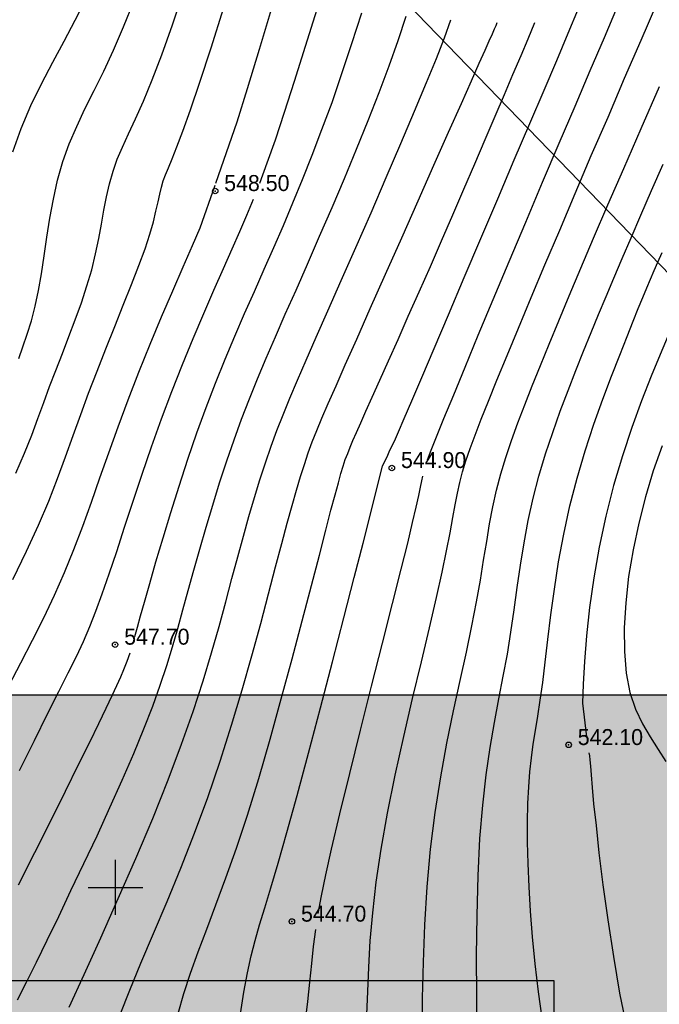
# Model space of a CAD drawing. Extents: x 0 to 363660, y 0 to 4201329.
# Tile 22 of 122: x 360095 to 360130, y 4200544 to 4200598. Entities that reach past the tile are written whole.
import ezdxf

# ---------------------------------------------------------------- set-up
doc = ezdxf.new("R2010")
doc.units = 0
doc.header["$LTSCALE"] = 0.5
doc.header["$MEASUREMENT"] = 0
doc.header["$PDMODE"] = 32
doc.header["$PDSIZE"] = 0.3
doc.linetypes.add('CONTI', pattern=[0])
for name, color, linetype in [('(004) Точки рельефа', 7, 'Continuous'), ('(007) Здания', 7, 'Continuous'), ('GORIZDEFAULT', 32, 'CONTI'), ('PI_TTDEFAULT', 5, 'CONTI'), ('SETKR', 2, 'CONTI')]:
    doc.layers.add(name, color=color, linetype=linetype)
doc.layers.add('(032) Горизонтали утолщенные', color=32, linetype='Continuous', lineweight=30)
doc.layers.add('.', color=7, linetype='Continuous', lineweight=15)
doc.styles.add('D-431', font='d431.ttf')

# ---------------------------------------------------------------- blocks, each defined once
blk = doc.blocks.new('BL_333')
at = {"color": 0}
for p, q in [((0, -1.5), (0, 1.5)), ((-1.5, 0), (1.5, 0))]:
    blk.add_line(p, q, dxfattribs=at)
blk = doc.blocks.new('gergrgrre')
at = {"layer": '(032) Горизонтали утолщенные', "color": 32}
for points in [[(360094.7, 4200578.99, 550), (360094.93, 4200579.63, 550), (360095.17, 4200580.32, 550), (360095.39, 4200581.05, 550), (360095.6, 4200581.85, 550), (360095.78, 4200582.7, 550), (360095.95, 4200583.63, 550), (360096.1, 4200584.61, 550), (360096.24, 4200585.63, 550), (360096.41, 4200586.67, 550), (360096.6, 4200587.72, 550), (360096.83, 4200588.76, 550), (360097.12, 4200589.77, 550), (360097.47, 4200590.75, 550), (360097.88, 4200591.7, 550), (360098.33, 4200592.67, 550), (360098.83, 4200593.67, 550), (360099.36, 4200594.73, 550), (360099.9, 4200595.88, 550), (360100.45, 4200597.15, 550), (360101, 4200598.55, 550)], [(360107.91, 4200588.6, 548), (360108.32, 4200589.7, 548), (360108.77, 4200590.97, 548), (360109.27, 4200592.49, 548), (360109.82, 4200594.19, 548), (360110.42, 4200596.1, 548), (360111.05, 4200598.12, 548)], [(360113.78, 4200543.04, 544), (360113.83, 4200544.3, 544), (360113.88, 4200545.63, 544), (360113.97, 4200547.06, 544), (360114.1, 4200548.61, 544), (360114.29, 4200550.28, 544), (360114.56, 4200552.1, 544), (360114.91, 4200554.07, 544), (360115.34, 4200556.14, 544), (360115.8, 4200558.26, 544), (360116.29, 4200560.35, 544), (360116.77, 4200562.36, 544), (360117.21, 4200564.22, 544), (360117.6, 4200565.88, 544), (360117.91, 4200567.28, 544), (360118.15, 4200568.45, 544), (360118.34, 4200569.43, 544), (360118.49, 4200570.26, 544), (360118.62, 4200570.97, 544), (360118.74, 4200571.6, 544), (360118.87, 4200572.18, 544), (360119.03, 4200572.77, 544), (360119.21, 4200573.38, 544), (360119.44, 4200574.05, 544), (360119.71, 4200574.79, 544), (360120.04, 4200575.65, 544), (360120.44, 4200576.64, 544), (360120.91, 4200577.8, 544), (360121.47, 4200579.14, 544), (360122.09, 4200580.65, 544), (360122.79, 4200582.32, 544), (360123.54, 4200584.11, 544), (360124.35, 4200586.02, 544), (360125.2, 4200588.02, 544), (360126.08, 4200590.1, 544), (360127, 4200592.21, 544), (360127.91, 4200594.34, 544), (360128.81, 4200596.42, 544), (360129.67, 4200598.41, 544)], [(360100.26, 4200543.04, 546), (360100.79, 4200544.37, 546), (360101.4, 4200545.85, 546), (360102.09, 4200547.47, 546), (360102.83, 4200549.22, 546), (360103.58, 4200551.06, 546), (360104.33, 4200552.97, 546), (360105.06, 4200554.92, 546), (360105.74, 4200556.91, 546), (360106.37, 4200558.88, 546), (360106.95, 4200560.82, 546), (360107.48, 4200562.69, 546), (360107.96, 4200564.46, 546), (360108.39, 4200566.09, 546), (360108.78, 4200567.56, 546), (360109.12, 4200568.85, 546), (360109.41, 4200569.96, 546), (360109.68, 4200570.93, 546), (360109.92, 4200571.77, 546), (360110.14, 4200572.51, 546), (360110.36, 4200573.18, 546), (360110.57, 4200573.81, 546), (360110.79, 4200574.41, 546), (360111.03, 4200575.03, 546), (360111.32, 4200575.72, 546), (360111.66, 4200576.52, 546), (360112.09, 4200577.48, 546), (360112.6, 4200578.64, 546), (360113.23, 4200580.04, 546), (360113.97, 4200581.72, 546), (360114.81, 4200583.61, 546), (360115.7, 4200585.6, 546), (360116.6, 4200587.62, 546), (360117.46, 4200589.58, 546), (360118.26, 4200591.39, 546), (360118.96, 4200592.95, 546), (360119.51, 4200594.2, 546), (360119.94, 4200595.16, 546), (360120.26, 4200595.88, 546), (360120.49, 4200596.4, 546), (360120.66, 4200596.78, 546), (360120.78, 4200597.04, 546), (360120.87, 4200597.24, 546), (360120.92, 4200597.4, 546)], [(360094.74, 4200556.41, 548), (360095.56, 4200558.05, 548), (360096.28, 4200559.51, 548), (360096.9, 4200560.73, 548), (360097.41, 4200561.76, 548), (360097.86, 4200562.66, 548), (360098.24, 4200563.48, 548), (360098.59, 4200564.29, 548), (360098.93, 4200565.14, 548), (360099.28, 4200566.09, 548), (360099.66, 4200567.18, 548), (360100.07, 4200568.41, 548), (360100.5, 4200569.74, 548), (360100.97, 4200571.16, 548), (360101.46, 4200572.64, 548), (360101.98, 4200574.15, 548), (360102.52, 4200575.67, 548), (360103.09, 4200577.18, 548), (360103.68, 4200578.65, 548), (360104.26, 4200580.07, 548), (360104.84, 4200581.44, 548), (360105.39, 4200582.72, 548), (360105.92, 4200583.92, 548), (360106.4, 4200585, 548), (360106.82, 4200585.95, 548), (360107.2, 4200586.84, 548), (360107.56, 4200587.72, 548)], [(360131.2, 4200582.23, 542), (360130.92, 4200581.63, 542), (360130.62, 4200580.99, 542), (360130.3, 4200580.25, 542), (360129.85, 4200579.21, 542), (360129.36, 4200578.01, 542), (360128.84, 4200576.67, 542), (360128.31, 4200575.2, 542), (360127.79, 4200573.65, 542), (360127.3, 4200572.02, 542), (360126.87, 4200570.34, 542), (360126.51, 4200568.64, 542), (360126.22, 4200566.96, 542), (360125.99, 4200565.33, 542), (360125.82, 4200563.79, 542), (360125.71, 4200562.38, 542), (360125.63, 4200561.13, 542), (360125.6, 4200560.09, 542), (360125.82, 4200558.25, 542)], [(360125.94, 4200557.37, 542), (360125.98, 4200557.21, 542), (360126, 4200556.98, 542), (360126.03, 4200556.64, 542), (360126.07, 4200556.16, 542), (360126.13, 4200555.48, 542), (360126.21, 4200554.57, 542), (360126.34, 4200553.39, 542), (360126.5, 4200551.89, 542), (360126.72, 4200550.13, 542), (360126.98, 4200548.22, 542), (360127.29, 4200546.21, 542), (360127.63, 4200544.2, 542), (360128.03, 4200542.27, 542)]]:
    blk.add_polyline3d(points, dxfattribs=at)
at = {"linetype": 'Continuous', "elevation": 1.643}
blk.add_lwpolyline([(359968.105, 4200751.148), (360144.875, 4200568.598), (360208.905, 4200501.768), (360248.135, 4200449.088), (360280.365, 4200400.868), (360329.345, 4200345.008), (360410.625, 4200285.188), (360473.125, 4200218.998), (360491.256, 4200199.541)], dxfattribs=at)
at = {"layer": 'GORIZDEFAULT', "color": 32}
for points in [[(360094.37, 4200590.3, 550.5), (360094.83, 4200591.59, 550.5), (360095.37, 4200592.84, 550.5), (360095.95, 4200594.04, 550.5), (360096.56, 4200595.22, 550.5), (360097.18, 4200596.37, 550.5), (360097.79, 4200597.52, 550.5), (360098.36, 4200598.66, 550.5)], [(360094.38, 4200566.88, 549), (360095.13, 4200568.43, 549), (360095.78, 4200569.85, 549), (360096.34, 4200571.17, 549), (360096.83, 4200572.41, 549), (360097.27, 4200573.6, 549), (360097.69, 4200574.76, 549), (360098.1, 4200575.91, 549), (360098.53, 4200577.08, 549), (360098.99, 4200578.29, 549), (360099.47, 4200579.51, 549), (360099.96, 4200580.73, 549), (360100.43, 4200581.91, 549), (360100.88, 4200583.03, 549), (360101.28, 4200584.07, 549), (360101.62, 4200585, 549), (360101.88, 4200585.8, 549), (360102.08, 4200586.48, 549), (360102.22, 4200587.06, 549), (360102.34, 4200587.56, 549), (360102.43, 4200587.99, 549), (360102.52, 4200588.37, 549), (360102.62, 4200588.71, 549), (360102.74, 4200589.05, 549), (360102.9, 4200589.44, 549), (360103.1, 4200589.92, 549), (360103.37, 4200590.58, 549), (360103.7, 4200591.45, 549), (360104.12, 4200592.61, 549), (360104.63, 4200594.12, 549), (360105.24, 4200596, 549), (360105.92, 4200598.16, 549)], [(360094.54, 4200572.69, 549.5), (360095.01, 4200573.79, 549.5), (360095.41, 4200574.79, 549.5), (360095.75, 4200575.7, 549.5), (360096.07, 4200576.57, 549.5), (360096.39, 4200577.44, 549.5), (360096.73, 4200578.33, 549.5), (360097.09, 4200579.25, 549.5), (360097.45, 4200580.18, 549.5), (360097.8, 4200581.11, 549.5), (360098.13, 4200582.04, 549.5), (360098.44, 4200582.96, 549.5), (360098.7, 4200583.85, 549.5), (360098.91, 4200584.72, 549.5), (360099.09, 4200585.55, 549.5), (360099.23, 4200586.35, 549.5), (360099.37, 4200587.12, 549.5), (360099.51, 4200587.85, 549.5), (360099.67, 4200588.56, 549.5), (360099.87, 4200589.24, 549.5), (360100.1, 4200589.9, 549.5), (360100.39, 4200590.57, 549.5), (360100.72, 4200591.3, 549.5), (360101.1, 4200592.12, 549.5), (360101.53, 4200593.09, 549.5), (360102.01, 4200594.25, 549.5), (360102.54, 4200595.63, 549.5), (360103.12, 4200597.27, 549.5), (360103.73, 4200599.12, 549.5)], [(360101.06, 4200563.74, 547.5), (360101.21, 4200564.26, 547.5), (360101.38, 4200564.88, 547.5), (360101.59, 4200565.62, 547.5), (360101.88, 4200566.65, 547.5), (360102.22, 4200567.84, 547.5), (360102.61, 4200569.15, 547.5), (360103.03, 4200570.55, 547.5), (360103.49, 4200571.99, 547.5), (360103.96, 4200573.46, 547.5), (360104.46, 4200574.9, 547.5), (360104.97, 4200576.29, 547.5), (360105.49, 4200577.63, 547.5), (360106.02, 4200578.94, 547.5), (360106.55, 4200580.2, 547.5), (360107.08, 4200581.44, 547.5), (360107.62, 4200582.66, 547.5), (360108.15, 4200583.87, 547.5), (360108.68, 4200585.07, 547.5), (360109.21, 4200586.28, 547.5), (360109.73, 4200587.52, 547.5), (360110.26, 4200588.8, 547.5), (360110.79, 4200590.13, 547.5), (360111.32, 4200591.53, 547.5), (360111.87, 4200593.02, 547.5), (360112.41, 4200594.6, 547.5), (360112.96, 4200596.25, 547.5), (360113.5, 4200597.93, 547.5)], [(360097.46, 4200543.43, 546.5), (360098.28, 4200545.23, 546.5), (360099.19, 4200547.24, 546.5), (360100.15, 4200549.39, 546.5), (360101.11, 4200551.59, 546.5), (360102.04, 4200553.78, 546.5), (360102.89, 4200555.89, 546.5), (360103.62, 4200557.84, 546.5), (360104.26, 4200559.64, 546.5), (360104.8, 4200561.31, 546.5), (360105.27, 4200562.86, 546.5), (360105.68, 4200564.3, 546.5), (360106.05, 4200565.65, 546.5), (360106.38, 4200566.92, 546.5), (360106.71, 4200568.12, 546.5), (360107.02, 4200569.25, 546.5), (360107.32, 4200570.33, 546.5), (360107.62, 4200571.36, 546.5), (360107.92, 4200572.34, 546.5), (360108.23, 4200573.27, 546.5), (360108.53, 4200574.17, 546.5), (360108.85, 4200575.04, 546.5), (360109.19, 4200575.9, 546.5), (360109.56, 4200576.81, 546.5), (360109.98, 4200577.8, 546.5), (360110.46, 4200578.9, 546.5), (360111.01, 4200580.15, 546.5), (360111.65, 4200581.6, 546.5), (360112.38, 4200583.25, 546.5), (360113.18, 4200585.07, 546.5), (360114.01, 4200586.97, 546.5), (360114.84, 4200588.9, 546.5), (360115.65, 4200590.77, 546.5), (360116.4, 4200592.53, 546.5), (360117.05, 4200594.1, 546.5), (360117.59, 4200595.43, 546.5), (360118.03, 4200596.56, 546.5), (360118.39, 4200597.55, 546.5)], [(360094.63, 4200543.83, 547), (360095.13, 4200544.81, 547), (360095.67, 4200545.9, 547), (360096.25, 4200547.1, 547), (360096.89, 4200548.41, 547), (360097.56, 4200549.82, 547), (360098.27, 4200551.3, 547), (360098.99, 4200552.83, 547), (360099.69, 4200554.37, 547), (360100.37, 4200555.88, 547), (360101, 4200557.33, 547), (360101.56, 4200558.69, 547), (360102.04, 4200559.93, 547), (360102.46, 4200561.08, 547), (360102.81, 4200562.15, 547), (360103.13, 4200563.18, 547), (360103.42, 4200564.19, 547), (360103.7, 4200565.21, 547), (360103.99, 4200566.27, 547), (360104.29, 4200567.38, 547), (360104.62, 4200568.54, 547), (360104.97, 4200569.74, 547), (360105.33, 4200570.95, 547), (360105.7, 4200572.17, 547), (360106.1, 4200573.37, 547), (360106.5, 4200574.53, 547), (360106.91, 4200575.66, 547), (360107.34, 4200576.77, 547), (360107.79, 4200577.87, 547), (360108.26, 4200579, 547), (360108.77, 4200580.17, 547), (360109.31, 4200581.41, 547), (360109.9, 4200582.73, 547), (360110.53, 4200584.16, 547), (360111.19, 4200585.68, 547), (360111.87, 4200587.25, 547), (360112.55, 4200588.85, 547), (360113.22, 4200590.45, 547), (360113.86, 4200592.03, 547), (360114.46, 4200593.56, 547), (360115, 4200595.02, 547), (360115.5, 4200596.41, 547), (360115.94, 4200597.74, 547)], [(360106.85, 4200543.07, 545), (360107.04, 4200544.26, 545), (360107.24, 4200545.32, 545), (360107.44, 4200546.24, 545), (360107.66, 4200547.09, 545), (360107.9, 4200547.94, 545), (360108.18, 4200548.88, 545), (360108.52, 4200549.98, 545), (360108.92, 4200551.33, 545), (360109.4, 4200553, 545), (360109.96, 4200555.04, 545), (360110.59, 4200557.36, 545), (360111.24, 4200559.83, 545), (360111.9, 4200562.35, 545), (360112.52, 4200564.77, 545), (360113.09, 4200566.98, 545), (360113.57, 4200568.86, 545), (360114.64, 4200573.08, 545), (360114.93, 4200573.69, 545), (360115.01, 4200573.86, 545), (360115.12, 4200574.1, 545), (360115.29, 4200574.45, 545), (360115.51, 4200574.97, 545), (360115.83, 4200575.69, 545), (360116.25, 4200576.67, 545), (360116.79, 4200577.94, 545), (360117.47, 4200579.53, 545), (360118.26, 4200581.38, 545), (360119.12, 4200583.42, 545), (360120.03, 4200585.56, 545), (360120.95, 4200587.74, 545), (360121.86, 4200589.87, 545), (360122.71, 4200591.87, 545), (360123.49, 4200593.69, 545), (360124.19, 4200595.32, 545), (360124.82, 4200596.81, 545), (360125.38, 4200598.17, 545)], [(360117.11, 4200573.42, 544.5), (360117.3, 4200573.95, 544.5), (360117.59, 4200574.69, 544.5), (360118, 4200575.69, 544.5), (360118.54, 4200577, 544.5), (360119.16, 4200578.51, 544.5), (360119.89, 4200580.26, 544.5), (360120.7, 4200582.21, 544.5), (360121.58, 4200584.3, 544.5), (360122.49, 4200586.46, 544.5), (360123.41, 4200588.64, 544.5), (360124.32, 4200590.78, 544.5), (360125.19, 4200592.82, 544.5), (360126.02, 4200594.76, 544.5), (360126.8, 4200596.57, 544.5), (360127.52, 4200598.27, 544.5)], [(360105.51, 4200588.6, 548.5), (360106.68, 4200591.95, 548.5), (360107.23, 4200593.78, 548.5), (360107.89, 4200595.94, 548.5), (360108.6, 4200598.31, 548.5), (360109.34, 4200600.76, 548.5), (360110.07, 4200603.16, 548.5), (360110.74, 4200605.39, 548.5), (360111.33, 4200607.32, 548.5), (360111.77, 4200608.78, 548.5), (360112.11, 4200609.92, 548.5), (360112.38, 4200610.78, 548.5), (360112.58, 4200611.43, 548.5), (360112.73, 4200611.9, 548.5), (360112.86, 4200612.27, 548.5), (360112.98, 4200612.57, 548.5)], [(360116.81, 4200542.06, 543.5), (360116.83, 4200543.92, 543.5), (360116.88, 4200545.9, 543.5), (360116.96, 4200547.95, 543.5), (360117.08, 4200550.03, 543.5), (360117.27, 4200552.1, 543.5), (360117.52, 4200554.11, 543.5), (360117.83, 4200556.05, 543.5), (360118.17, 4200557.91, 543.5), (360118.53, 4200559.67, 543.5), (360118.89, 4200561.34, 543.5), (360119.24, 4200562.89, 543.5), (360119.54, 4200564.33, 543.5), (360119.79, 4200565.64, 543.5), (360120, 4200566.83, 543.5), (360120.18, 4200567.93, 543.5), (360120.35, 4200568.96, 543.5), (360120.51, 4200569.92, 543.5), (360120.69, 4200570.85, 543.5), (360120.89, 4200571.76, 543.5), (360121.12, 4200572.66, 543.5), (360121.39, 4200573.56, 543.5), (360121.7, 4200574.49, 543.5), (360122.05, 4200575.45, 543.5), (360122.43, 4200576.44, 543.5), (360122.84, 4200577.48, 543.5), (360123.29, 4200578.59, 543.5), (360123.77, 4200579.77, 543.5), (360124.3, 4200581.04, 543.5), (360124.87, 4200582.42, 543.5), (360125.51, 4200583.93, 543.5), (360126.21, 4200585.58, 543.5), (360126.99, 4200587.4, 543.5), (360127.86, 4200589.4, 543.5), (360128.81, 4200591.59, 543.5), (360129.82, 4200593.89, 543.5)], [(360119.83, 4200541.93, 543), (360119.8, 4200544.03, 543), (360119.79, 4200546.24, 543), (360119.82, 4200548.46, 543), (360119.88, 4200550.64, 543), (360119.98, 4200552.67, 543), (360120.13, 4200554.51, 543), (360120.32, 4200556.16, 543), (360120.54, 4200557.66, 543), (360120.78, 4200559.04, 543), (360121.02, 4200560.33, 543), (360121.26, 4200561.57, 543), (360121.48, 4200562.78, 543), (360121.67, 4200563.99, 543), (360121.85, 4200565.21, 543), (360122.02, 4200566.43, 543), (360122.2, 4200567.66, 543), (360122.4, 4200568.88, 543), (360122.63, 4200570.11, 543), (360122.9, 4200571.33, 543), (360123.21, 4200572.54, 543), (360123.57, 4200573.75, 543), (360123.97, 4200574.93, 543), (360124.38, 4200576.1, 543), (360124.81, 4200577.23, 543), (360125.24, 4200578.33, 543), (360125.66, 4200579.38, 543), (360126.08, 4200580.4, 543), (360126.48, 4200581.39, 543), (360126.89, 4200582.38, 543), (360127.32, 4200583.39, 543), (360127.77, 4200584.46, 543), (360128.26, 4200585.6, 543), (360128.79, 4200586.84, 543), (360129.38, 4200588.19, 543), (360130.02, 4200589.64, 543)], [(360123.41, 4200542.71, 542.5), (360123.18, 4200544.28, 542.5), (360123, 4200545.81, 542.5), (360122.86, 4200547.28, 542.5), (360122.75, 4200548.7, 542.5), (360122.67, 4200550.03, 542.5), (360122.62, 4200551.3, 542.5), (360122.59, 4200552.48, 542.5), (360122.58, 4200553.58, 542.5), (360122.6, 4200554.59, 542.5), (360122.65, 4200555.5, 542.5), (360122.71, 4200556.33, 542.5), (360122.8, 4200557.1, 542.5), (360122.9, 4200557.84, 542.5), (360123.02, 4200558.59, 542.5), (360123.15, 4200559.38, 542.5), (360123.28, 4200560.25, 542.5), (360123.42, 4200561.23, 542.5), (360123.55, 4200562.34, 542.5), (360123.7, 4200563.59, 542.5), (360123.87, 4200564.93, 542.5), (360124.06, 4200566.35, 542.5), (360124.29, 4200567.84, 542.5), (360124.57, 4200569.36, 542.5), (360124.91, 4200570.9, 542.5), (360125.31, 4200572.43, 542.5), (360125.75, 4200573.93, 542.5), (360126.23, 4200575.38, 542.5), (360126.72, 4200576.75, 542.5), (360127.19, 4200578.02, 542.5), (360127.64, 4200579.17, 542.5), (360128.04, 4200580.18, 542.5), (360128.38, 4200581.02, 542.5), (360128.66, 4200581.73, 542.5), (360128.91, 4200582.33, 542.5), (360129.12, 4200582.86, 542.5), (360129.32, 4200583.33, 542.5), (360129.52, 4200583.8, 542.5), (360129.73, 4200584.27, 542.5), (360129.96, 4200584.79, 542.5)], [(360129.96, 4200574.2, 541.5), (360129.48, 4200572.82, 541.5), (360129.05, 4200571.4, 541.5), (360128.68, 4200569.95, 541.5), (360128.37, 4200568.49, 541.5), (360128.13, 4200567.03, 541.5), (360127.97, 4200565.6, 541.5), (360127.89, 4200564.22, 541.5), (360127.9, 4200562.93, 541.5), (360128, 4200561.74, 541.5), (360128.2, 4200560.68, 541.5), (360128.5, 4200559.76, 541.5), (360128.88, 4200558.96, 541.5), (360129.3, 4200558.24, 541.5), (360129.74, 4200557.56, 541.5), (360130.17, 4200556.89, 541.5)], [(360103.44, 4200543.08, 545.5), (360103.75, 4200544.18, 545.5), (360104.11, 4200545.3, 545.5), (360104.53, 4200546.47, 545.5), (360105, 4200547.71, 545.5), (360105.5, 4200549.05, 545.5), (360106.05, 4200550.52, 545.5), (360106.63, 4200552.15, 545.5), (360107.23, 4200553.96, 545.5), (360107.85, 4200555.97, 545.5), (360108.48, 4200558.12, 545.5), (360109.09, 4200560.33, 545.5), (360109.69, 4200562.52, 545.5), (360110.24, 4200564.61, 545.5), (360110.74, 4200566.54, 545.5), (360111.18, 4200568.21, 545.5), (360111.53, 4200569.58, 545.5), (360111.81, 4200570.67, 545.5), (360112.04, 4200571.52, 545.5), (360112.22, 4200572.17, 545.5), (360112.36, 4200572.68, 545.5), (360112.49, 4200573.09, 545.5), (360112.6, 4200573.44, 545.5), (360112.73, 4200573.77, 545.5), (360112.86, 4200574.12, 545.5), (360113.02, 4200574.49, 545.5), (360113.21, 4200574.93, 545.5), (360113.45, 4200575.46, 545.5), (360113.73, 4200576.1, 545.5), (360114.08, 4200576.87, 545.5), (360114.49, 4200577.79, 545.5), (360114.97, 4200578.85, 545.5), (360115.49, 4200580.03, 545.5), (360116.05, 4200581.3, 545.5), (360116.65, 4200582.64, 545.5), (360117.26, 4200584.03, 545.5), (360117.87, 4200585.44, 545.5), (360118.49, 4200586.86, 545.5), (360119.1, 4200588.27, 545.5), (360119.69, 4200589.65, 545.5), (360120.26, 4200590.98, 545.5), (360120.81, 4200592.26, 545.5), (360121.32, 4200593.45, 545.5), (360121.79, 4200594.55, 545.5), (360122.23, 4200595.58, 545.5), (360122.62, 4200596.51, 545.5), (360122.99, 4200597.4, 545.5)], [(360094.16, 4200561.04, 548.5), (360094.82, 4200562.3, 548.5), (360095.46, 4200563.54, 548.5), (360096.07, 4200564.77, 548.5), (360096.66, 4200566.01, 548.5), (360097.21, 4200567.26, 548.5), (360097.72, 4200568.52, 548.5), (360098.21, 4200569.8, 548.5), (360098.68, 4200571.11, 548.5), (360099.15, 4200572.45, 548.5), (360099.63, 4200573.82, 548.5), (360100.14, 4200575.24, 548.5), (360100.69, 4200576.71, 548.5), (360101.28, 4200578.23, 548.5), (360101.9, 4200579.76, 548.5), (360102.53, 4200581.26, 548.5), (360103.14, 4200582.69, 548.5), (360103.71, 4200584.01, 548.5), (360104.22, 4200585.17, 548.5), (360104.65, 4200586.14, 548.5), (360105.47, 4200588.49, 548.5)], [(360111.12, 4200548.57, 544.5), (360111.3, 4200549.53, 544.5), (360111.53, 4200550.69, 544.5), (360111.85, 4200552.1, 544.5), (360112.3, 4200554.03, 544.5), (360112.84, 4200556.24, 544.5), (360113.44, 4200558.61, 544.5), (360114.04, 4200561.03, 544.5), (360114.64, 4200563.38, 544.5), (360115.19, 4200565.55, 544.5), (360115.66, 4200567.43, 544.5), (360116.02, 4200568.87, 544.5), (360116.28, 4200570, 544.5), (360116.48, 4200570.84, 544.5), (360116.62, 4200571.47, 544.5), (360116.72, 4200571.93, 544.5), (360116.79, 4200572.27, 544.5), (360116.85, 4200572.54, 544.5)], [(360094.69, 4200550.14, 547.5), (360095.58, 4200551.91, 547.5), (360096.45, 4200553.64, 547.5), (360097.26, 4200555.27, 547.5), (360097.98, 4200556.73, 547.5), (360098.59, 4200557.96, 547.5), (360099.09, 4200558.98, 547.5), (360099.49, 4200559.82, 547.5), (360099.82, 4200560.51, 547.5), (360100.08, 4200561.07, 547.5), (360100.29, 4200561.53, 547.5), (360100.46, 4200561.94, 547.5), (360100.64, 4200562.39, 547.5), (360100.8, 4200562.86, 547.5)], [(360113.129, 4200523.5, 544.5), (360113.1, 4200523.55, 544.5), (360112.53, 4200524.56, 544.5), (360112, 4200525.55, 544.5), (360111.51, 4200526.54, 544.5), (360111.07, 4200527.55, 544.5), (360110.71, 4200528.58, 544.5), (360110.4, 4200529.65, 544.5), (360110.17, 4200530.76, 544.5), (360109.99, 4200531.91, 544.5), (360109.88, 4200533.12, 544.5), (360109.82, 4200534.37, 544.5), (360109.83, 4200535.69, 544.5), (360109.88, 4200537.06, 544.5), (360109.98, 4200538.47, 544.5), (360110.1, 4200539.87, 544.5), (360110.25, 4200541.24, 544.5), (360110.39, 4200542.54, 544.5), (360110.54, 4200543.74, 544.5), (360110.66, 4200544.8, 544.5), (360110.77, 4200545.82, 544.5), (360110.86, 4200546.75, 544.5), (360110.98, 4200547.69, 544.5)]]:
    blk.add_polyline3d(points, dxfattribs=at)
at = {"layer": 'PI_TTDEFAULT', "color": 5}
for p in [(360105.47, 4200588.16, 548.5), (360115.15, 4200572.98, 544.9), (360099.98, 4200563.3, 547.7), (360124.84, 4200557.81, 542.1), (360109.67, 4200548.13, 544.7)]:
    blk.add_point(p, dxfattribs=at)
at = {"layer": 'SETKR', "color": 92}
blk.add_blockref('BL_333', (360100, 4200550), dxfattribs=at)
at = {"layer": '(004) Точки рельефа', "style": 'D-431'}
for s, p in [('548.50', (360105.96, 4200588.16)), ('544.90', (360115.65, 4200572.98)), ('547.70', (360100.48, 4200563.3)), ('542.10', (360125.34, 4200557.8)), ('544.70', (360110.17, 4200548.12))]:
    blk.add_text(s, height=0.875, dxfattribs=at).set_placement(p)

msp = doc.modelspace()

# ---------------------------------------------------------------- hatches: boundary and pattern name
at = {"layer": '.', "ltscale": 0.149071}
h = msp.add_hatch(color=256, dxfattribs=at)
h.dxf.hatch_style = 1
h.set_gradient(color1=(255, 255, 255), tint=1)
h.paths.add_polyline_path([(359890.241, 4200193.891), (361190.241, 4200193.891), (361190.241, 4201328.891), (359890.241, 4201328.891)])
h.paths.add_polyline_path([(359905.241, 4201313.891), (361175.241, 4201313.891), (361175.241, 4200208.891), (359905.241, 4200208.891)], flags=16)
h = msp.add_hatch(color=256, dxfattribs=at)
h.dxf.hatch_style = 1
h.set_gradient(color1=(255, 255, 255), tint=1)
h.paths.add_polyline_path([(359936.675, 4200560.552), (360139.585, 4200560.552), (360140.167, 4200396.692), (359937.258, 4200396.692)])

# ---------------------------------------------------------------- linework, layer by layer
at = {"layer": '(007) Здания', "linetype": 'Continuous'}
msp.add_lwpolyline([(360124.022, 4200544.903), (360124.022, 4200430.544)], dxfattribs=at)
msp.add_line((359950, 4200544.903), (360124.022, 4200544.903))
at = {"color": 7, "ltscale": 0.149071, "true_color": 0xffffff}
msp.add_lwpolyline([(359936.675, 4200560.552), (360139.585, 4200560.552), (360140.167, 4200396.692), (359937.258, 4200396.692)], close=True, dxfattribs=at)

# ---------------------------------------------------------------- block references
at = {"linetype": 'Continuous'}
msp.add_blockref('gergrgrre', (0, 0), dxfattribs=at)

doc.saveas('drawing.dxf')
